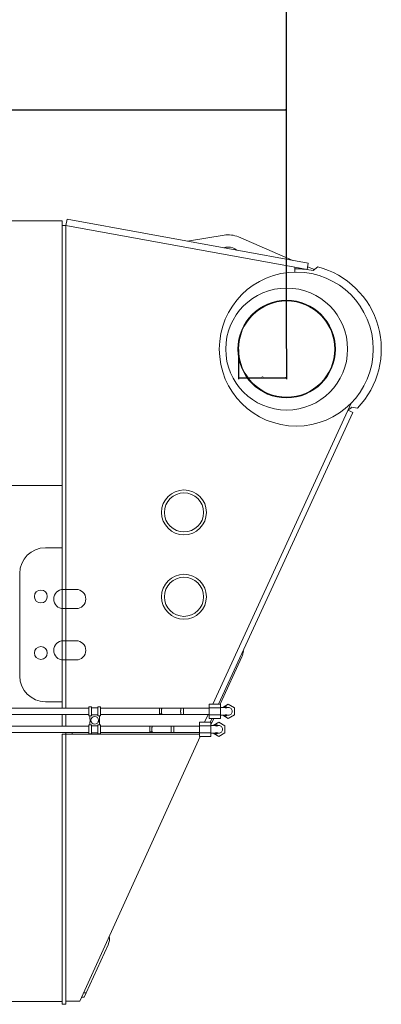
# Model space of a CAD drawing. Extents: x 0 to 59450, y 0 to 42050.
# Tile 70 of 256: x 18404 to 18967, y 20009 to 21543. Entities that reach past the tile are written whole.
import ezdxf

# ---------------------------------------------------------------- set-up
doc = ezdxf.new("R2010")
doc.units = 0
doc.header["$LTSCALE"] = 20
doc.header["$MEASUREMENT"] = 0
doc.layers.get('0').update_dxf_attribs({"linetype": 'CONTINUOUS'})
doc.layers.get('Defpoints').update_dxf_attribs({"linetype": 'CONTINUOUS'})
doc.layers.add('DXF0', color=7, linetype='CONTINUOUS')
doc.dimstyles.new('DXF001', dxfattribs={"dimtxt": 3.1, "dimasz": 2, "dimexe": 2, "dimexo": 0.8, "dimgap": 0.09, "dimtad": 1, "dimdsep": 46, "dimtxsty": 'STANDARD', "dimcen": 0.09, "dimazin": 2, "dimtfac": 0.645161, "dimtdec": 4, "dimtmove": 0, "dimatfit": 3, "dimfxl": 1, "dimtvp": 0.66129, "dimtolj": 1, "dimtzin": 0, "dimarcsym": 0})

# ---------------------------------------------------------------- blocks, each defined once
blk = doc.blocks.new('_OPEN')
at = {"color": 0, "linetype": 'ByBlock', "lineweight": -2}
for p, q in [((-1, 0.166667), (0, 0)), ((0, 0), (-1, -0.166667)), ((0, 0), (-1, 0))]:
    blk.add_line(p, q, dxfattribs=at)
blk = doc.blocks.new('*D16')
at = {"layer": 'Defpoints', "color": 0, "linetype": 'Continuous'}
for p in [(18744.9, 21029.5), (18819.9, 21029.5), (18819.9, 20984.5)]:
    blk.add_point(p, dxfattribs=at)
at = {"layer": 'DXF0', "color": 0, "linetype": 'Continuous', "lineweight": -2}
for p, q in [((18744.9, 21028.7), (18744.9, 20982.5)), ((18819.9, 21028.7), (18819.9, 20982.5)), ((18746.9, 20984.5), (18817.9, 20984.5))]:
    blk.add_line(p, q, dxfattribs=at)
at = {"layer": 'DXF0', "color": 0, "linetype": 'Continuous', "lineweight": -2, "xscale": 2, "yscale": 2, "zscale": 2, "rotation": 180}
blk.add_blockref('_OPEN', (18744.9, 20984.5), dxfattribs=at)
at = {"layer": 'DXF0', "color": 0, "linetype": 'Continuous', "lineweight": -2, "xscale": 2, "yscale": 2, "zscale": 2}
blk.add_blockref('_OPEN', (18819.9, 20984.5), dxfattribs=at)
at = {"layer": 'DXF0', "color": 0, "linetype": 'Continuous', "lineweight": 13, "insert": (18782.4, 20986.2), "char_height": 3.1, "attachment_point": 5}
blk.add_mtext('\\A1;75', dxfattribs=at)
blk = doc.blocks.new('*D17')
at = {"layer": 'Defpoints', "color": 0, "linetype": 'Continuous'}
for p in [(18819.9, 22372.8), (18819.9, 21029.5), (6469.9, 20984.5)]:
    blk.add_point(p, dxfattribs=at)
at = {"layer": 'DXF0', "color": 0, "linetype": 'Continuous', "lineweight": -2}
for p, q in [((6469.9, 20985.3), (6469.9, 22374.8)), ((6471.9, 22372.8), (18817.9, 22372.8)), ((18819.9, 21030.3), (18819.9, 22374.8))]:
    blk.add_line(p, q, dxfattribs=at)
at = {"layer": 'DXF0', "color": 0, "linetype": 'Continuous', "lineweight": -2, "xscale": 2, "yscale": 2, "zscale": 2, "rotation": 180}
blk.add_blockref('_OPEN', (6469.9, 22372.8), dxfattribs=at)
at = {"layer": 'DXF0', "color": 0, "linetype": 'Continuous', "lineweight": -2, "xscale": 2, "yscale": 2, "zscale": 2}
blk.add_blockref('_OPEN', (18819.9, 22372.8), dxfattribs=at)
at = {"layer": 'DXF0', "color": 0, "linetype": 'Continuous', "lineweight": 13, "insert": (12644.9, 22422.9), "char_height": 100, "attachment_point": 5}
blk.add_mtext('\\A1;12350', dxfattribs=at)
blk = doc.blocks.new('*D45')
at = {"color": 0, "linetype": 'Continuous', "lineweight": -2}
for p, q in [((12844.9, 21130.3), (12844.9, 21404.2)), ((18819.9, 21030.3), (18819.9, 21404.2)), ((12846.9, 21402.2), (18817.9, 21402.2))]:
    blk.add_line(p, q, dxfattribs=at)
at = {"layer": 'Defpoints', "color": 0, "linetype": 'Continuous'}
for p in [(18819.9, 21402.2), (12844.9, 21129.5), (18819.9, 21029.5)]:
    blk.add_point(p, dxfattribs=at)
at = {"color": 0, "linetype": 'Continuous', "lineweight": -2, "xscale": 2, "yscale": 2, "zscale": 2, "rotation": 180}
blk.add_blockref('_OPEN', (12844.9, 21402.2), dxfattribs=at)
at = {"color": 0, "linetype": 'Continuous', "lineweight": -2, "xscale": 2, "yscale": 2, "zscale": 2}
blk.add_blockref('_OPEN', (18819.9, 21402.2), dxfattribs=at)
at = {"color": 0, "linetype": 'Continuous', "lineweight": 13, "insert": (16006.3, 21452.3), "char_height": 100, "attachment_point": 5}
blk.add_mtext('\\A1;\\A1;5975', dxfattribs=at)

msp = doc.modelspace()

# ---------------------------------------------------------------- linework, layer by layer
at = {"color": 3, "linetype": 'Continuous', "lineweight": 13}
for p, q in [((18469.935, 21229.52), (15261.662, 21229.52)), ((18469.935, 21222.021), (18469.935, 21229.52)), ((18469.935, 21222.02), (18475.935, 21222.02)), ((18469.935, 20891.174), (18469.935, 21222.02)), ((18477.728, 21231.858), (18475.935, 21222.02)), ((18832.756, 21156.977), (18475.935, 21222.02)), ((18475.935, 21222.02), (18475.935, 20470.02)), ((18853.536, 21163.354), (18477.728, 21231.858)), ((18498.387, 21228.092), (18498.386, 21228.092)), ((18665.511, 21197.628), (18722.445, 21206.99)), ((18744.742, 21204.264), (18829.774, 21167.684)), ((18650.968, 21190.115), (18650.967, 21190.115)), ((18652.935, 21189.756), (18652.936, 21189.756)), ((18832.884, 21149.503), (18832.756, 21156.977)), ((18832.757, 21156.977), (18851.742, 21153.516)), ((18853.536, 21163.354), (18851.742, 21153.516)), ((18852.54, 21157.89), (18863.196, 21153.305)), ((18868.493, 21157.7), (18861.274, 21151.714)), ((18967.059, 21039.491), (18967.409, 21026.912)), ((18705.011, 20475.99), (18921.226, 20946.13)), ((18922.969, 20930.774), (18713.816, 20475.989)), ((18915.7, 20934.116), (18922.969, 20930.774)), ((18920.984, 20938.853), (18930.263, 20937.494)), ((18469.935, 20817.02), (18469.935, 20891.17)), ((18469.936, 20817.02), (14518.746, 20817.02)), ((18469.935, 20720.022), (18469.935, 20817.02)), ((18469.935, 20720.02), (18443.935, 20720.02)), ((18469.935, 20480.02), (18469.935, 20720.02)), ((18403.935, 20680.02), (18403.935, 20520.02)), ((18491.935, 20655.02), (18471.935, 20655.02)), ((18471.935, 20625.02), (18491.935, 20625.02)), ((18491.935, 20575.02), (18471.935, 20575.02)), ((18471.935, 20545.02), (18491.935, 20545.02)), ((18716.449, 20475.99), (18750.069, 20549.984)), ((18511.935, 20470.02), (17854.935, 20470.02)), ((18443.935, 20480.02), (18469.935, 20480.02)), ((18469.935, 20470.021), (18469.935, 20480.02)), ((18511.935, 20458.02), (18511.935, 20472.02)), ((18511.935, 20472.02), (18515.935, 20472.02)), ((18515.934, 20470.62), (18525.935, 20470.62)), ((18515.935, 20472.02), (18515.935, 20458.02)), ((18525.935, 20472.02), (18525.935, 20458.02)), ((18525.935, 20472.02), (18529.935, 20472.02)), ((18529.935, 20458.02), (18529.935, 20472.02)), ((18621.935, 20470.02), (18529.935, 20470.02)), ((18621.935, 20460.02), (18621.935, 20470.02)), ((18621.935, 20470.02), (18625.59, 20470.02)), ((18625.59, 20470.02), (18625.548, 20470.008)), ((18625.591, 20470.02), (18655.367, 20470.02)), ((18655.368, 20470.02), (18655.336, 20470.013)), ((18655.368, 20470.02), (18659.023, 20470.02)), ((18659.024, 20470.02), (18659.024, 20460.02)), ((18659.024, 20470.02), (18699.024, 20470.02)), ((18699.024, 20475.99), (18699.024, 20470.505)), ((18717.024, 20475.99), (18699.024, 20475.99)), ((18699.024, 20470.505), (18699.024, 20459.535)), ((18717.024, 20470.505), (18699.024, 20470.505)), ((18717.024, 20470.505), (18717.024, 20475.99)), ((18717.024, 20459.535), (18717.024, 20470.505)), ((18717.025, 20471.02), (18721.534, 20471.02)), ((18720.416, 20471.02), (18729.024, 20475.99)), ((18721.516, 20471.02), (18721.516, 20472.02)), ((18722.516, 20472.02), (18721.516, 20472.02)), ((18721.534, 20471.02), (18721.539, 20471.02)), ((18721.766, 20470.997), (18721.781, 20470.995)), ((18721.781, 20470.995), (18721.797, 20470.993)), ((18721.797, 20470.993), (18721.814, 20470.991)), ((18721.814, 20470.991), (18721.83, 20470.989)), ((18721.83, 20470.989), (18721.847, 20470.987)), ((18721.847, 20470.987), (18721.864, 20470.985)), ((18721.864, 20470.985), (18721.882, 20470.983)), ((18721.882, 20470.983), (18721.9, 20470.98)), ((18721.9, 20470.98), (18721.918, 20470.978)), ((18721.918, 20470.978), (18721.936, 20470.976)), ((18721.936, 20470.976), (18721.954, 20470.973)), ((18721.954, 20470.973), (18721.973, 20470.971)), ((18721.973, 20470.971), (18721.992, 20470.968)), ((18721.992, 20470.968), (18722.012, 20470.966)), ((18722.012, 20470.966), (18722.031, 20470.964)), ((18722.031, 20470.964), (18722.051, 20470.961)), ((18722.051, 20470.961), (18722.071, 20470.959)), ((18722.071, 20470.959), (18722.091, 20470.956)), ((18722.091, 20470.956), (18722.111, 20470.954)), ((18722.111, 20470.954), (18722.131, 20470.951)), ((18722.386, 20470.924), (18722.405, 20470.922)), ((18726.456, 20472.02), (18722.516, 20472.02)), ((18722.516, 20470.912), (18722.516, 20472.02)), ((18722.516, 20470.912), (18722.616, 20470.904)), ((18726.455, 20471.02), (18729.024, 20471.02)), ((18726.456, 20470.09), (18726.456, 20472.02)), ((18729.024, 20475.99), (18738.524, 20470.505)), ((18738.524, 20459.535), (18738.524, 20470.505)), ((18511.935, 20460.02), (17854.935, 20460.02)), ((18469.935, 20442.02), (18469.935, 20460.02)), ((18475.935, 20460.02), (18475.935, 20442.02)), ((18515.935, 20458.02), (18511.935, 20458.02)), ((18513.435, 20453.42), (18513.435, 20458.021)), ((18515.935, 20459.42), (18525.935, 20459.42)), ((18525.935, 20458.02), (18529.935, 20458.02)), ((18528.435, 20453.42), (18528.435, 20458.02)), ((18621.935, 20460.02), (18529.935, 20460.02)), ((18625.225, 20461.02), (18621.935, 20461.019)), ((18621.935, 20460.022), (18625.59, 20460.022)), ((18625.59, 20460.022), (18625.548, 20460.034)), ((18655.367, 20460.02), (18625.591, 20460.02)), ((18659.023, 20460.022), (18655.368, 20460.022)), ((18699.022, 20460.02), (18659.024, 20460.02)), ((18692.133, 20447.989), (18697.666, 20460.02)), ((18699.024, 20454.051), (18699.024, 20459.535)), ((18699.024, 20459.535), (18717.024, 20459.535)), ((18717.024, 20454.051), (18699.024, 20454.051)), ((18703.726, 20454.051), (18700.939, 20447.989)), ((18702.023, 20444.239), (18706.481, 20454.051)), ((18717.024, 20459.535), (18717.024, 20454.051)), ((18721.534, 20459.021), (18717.025, 20459.021)), ((18729.024, 20454.051), (18720.416, 20459.02)), ((18721.516, 20458.02), (18721.516, 20459.023)), ((18721.516, 20458.02), (18722.516, 20458.02)), ((18721.701, 20459.037), (18721.688, 20459.035)), ((18721.714, 20459.038), (18721.701, 20459.037)), ((18721.728, 20459.04), (18721.714, 20459.038)), ((18721.742, 20459.042), (18721.728, 20459.04)), ((18721.756, 20459.043), (18721.742, 20459.042)), ((18721.771, 20459.045), (18721.756, 20459.043)), ((18721.787, 20459.047), (18721.771, 20459.045)), ((18721.802, 20459.049), (18721.787, 20459.047)), ((18721.818, 20459.051), (18721.802, 20459.049)), ((18721.835, 20459.053), (18721.818, 20459.051)), ((18721.852, 20459.055), (18721.835, 20459.053)), ((18721.869, 20459.057), (18721.852, 20459.055)), ((18721.887, 20459.059), (18721.869, 20459.057)), ((18721.905, 20459.061), (18721.887, 20459.059)), ((18721.923, 20459.064), (18721.905, 20459.061)), ((18721.942, 20459.066), (18721.923, 20459.064)), ((18721.961, 20459.068), (18721.942, 20459.066)), ((18721.981, 20459.071), (18721.961, 20459.068)), ((18722, 20459.073), (18721.981, 20459.071)), ((18722.021, 20459.076), (18722, 20459.073)), ((18722.041, 20459.078), (18722.021, 20459.076)), ((18722.062, 20459.081), (18722.041, 20459.078)), ((18722.516, 20459.13), (18722.493, 20459.128)), ((18722.516, 20458.02), (18722.516, 20459.128)), ((18722.516, 20458.02), (18726.456, 20458.02)), ((18726.455, 20459.951), (18726.361, 20459.915)), ((18729.024, 20459.021), (18726.455, 20459.021)), ((18726.456, 20458.02), (18726.456, 20459.95)), ((18738.524, 20459.535), (18729.024, 20454.051)), ((18511.935, 20442.02), (17854.935, 20442.02)), ((18511.935, 20444.02), (18511.935, 20430.02)), ((18515.935, 20444.02), (18511.935, 20444.02)), ((18513.435, 20448.62), (18513.435, 20444.02)), ((18515.935, 20430.02), (18515.935, 20444.02)), ((18525.935, 20442.62), (18515.935, 20442.62)), ((18525.935, 20430.02), (18525.935, 20444.02)), ((18525.935, 20444.02), (18529.935, 20444.02)), ((18528.435, 20448.62), (18528.435, 20444.02)), ((18529.935, 20444.02), (18529.935, 20430.02)), ((18606.935, 20442.02), (18529.935, 20442.02)), ((18606.935, 20432.02), (18606.935, 20442.02)), ((18606.935, 20442.02), (18610.59, 20442.02)), ((18610.59, 20442.02), (18610.548, 20442.007)), ((18610.591, 20442.02), (18640.367, 20442.02)), ((18640.367, 20442.02), (18640.335, 20442.013)), ((18640.367, 20442.02), (18644.022, 20442.02)), ((18644.024, 20442.02), (18644.024, 20432.02)), ((18644.024, 20442.02), (18684.024, 20442.02)), ((18684.024, 20447.99), (18684.024, 20442.505)), ((18702.024, 20447.99), (18684.024, 20447.99)), ((18684.024, 20442.505), (18684.024, 20431.535)), ((18702.024, 20442.505), (18684.024, 20442.505)), ((18702.024, 20442.505), (18702.024, 20447.99)), ((18702.024, 20443.02), (18706.534, 20443.02)), ((18702.024, 20431.535), (18702.024, 20442.505)), ((18705.416, 20443.02), (18714.024, 20447.99)), ((18706.516, 20443.02), (18706.516, 20444.02)), ((18707.516, 20444.02), (18706.516, 20444.02)), ((18706.534, 20443.02), (18706.539, 20443.02)), ((18706.766, 20442.997), (18706.781, 20442.995)), ((18706.781, 20442.995), (18706.797, 20442.993)), ((18706.797, 20442.993), (18706.814, 20442.991)), ((18706.814, 20442.991), (18706.83, 20442.989)), ((18706.83, 20442.989), (18706.847, 20442.987)), ((18706.847, 20442.987), (18706.864, 20442.985)), ((18706.864, 20442.985), (18706.882, 20442.982)), ((18706.882, 20442.982), (18706.899, 20442.98)), ((18706.899, 20442.98), (18706.918, 20442.978)), ((18706.918, 20442.978), (18706.936, 20442.976)), ((18706.936, 20442.976), (18706.954, 20442.973)), ((18706.954, 20442.973), (18706.973, 20442.971)), ((18706.973, 20442.971), (18706.992, 20442.968)), ((18706.992, 20442.968), (18707.012, 20442.966)), ((18707.012, 20442.966), (18707.031, 20442.964)), ((18707.031, 20442.964), (18707.051, 20442.961)), ((18707.051, 20442.961), (18707.071, 20442.959)), ((18707.071, 20442.959), (18707.091, 20442.956)), ((18707.091, 20442.956), (18707.111, 20442.954)), ((18707.111, 20442.954), (18707.131, 20442.951)), ((18707.385, 20442.924), (18707.404, 20442.922)), ((18711.456, 20444.02), (18707.516, 20444.02)), ((18707.516, 20442.912), (18707.516, 20444.02)), ((18707.516, 20442.912), (18707.616, 20442.904)), ((18711.454, 20443.02), (18714.023, 20443.02)), ((18711.456, 20442.09), (18711.456, 20444.02)), ((18714.024, 20447.99), (18723.524, 20442.505)), ((18723.524, 20431.535), (18723.524, 20442.505)), ((18511.935, 20432.02), (17854.935, 20432.02)), ((18469.935, 20429.52), (18475.935, 20429.52)), ((18469.935, 20008.52), (18469.935, 20429.52)), ((18475.935, 20432.021), (18475.935, 20429.52)), ((18475.935, 20429.52), (18684.025, 20429.52)), ((18475.935, 20429.52), (18475.935, 20008.52)), ((18485.935, 20429.52), (18485.935, 20432.022)), ((18684.972, 20426.051), (18497.536, 20013.52)), ((18515.935, 20430.02), (18511.935, 20430.02)), ((18525.935, 20431.42), (18515.934, 20431.42)), ((18529.935, 20430.02), (18525.935, 20430.02)), ((18606.935, 20432.02), (18529.935, 20432.02)), ((18610.225, 20433.02), (18606.935, 20433.022)), ((18606.935, 20432.022), (18610.59, 20432.022)), ((18610.59, 20432.022), (18610.548, 20432.034)), ((18640.367, 20432.02), (18610.591, 20432.02)), ((18644.022, 20432.022), (18640.367, 20432.022)), ((18684.025, 20432.02), (18644.024, 20432.02)), ((18684.024, 20426.051), (18684.024, 20431.535)), ((18684.024, 20431.535), (18702.024, 20431.535)), ((18702.024, 20426.051), (18684.024, 20426.051)), ((18702.024, 20431.535), (18702.024, 20426.051)), ((18706.534, 20431.021), (18702.024, 20431.021)), ((18714.024, 20426.051), (18705.416, 20431.02)), ((18706.516, 20430.02), (18706.516, 20431.02)), ((18706.516, 20430.02), (18707.516, 20430.02)), ((18706.701, 20431.037), (18706.688, 20431.035)), ((18706.714, 20431.038), (18706.701, 20431.037)), ((18706.728, 20431.04), (18706.714, 20431.038)), ((18706.742, 20431.042), (18706.728, 20431.04)), ((18706.756, 20431.043), (18706.742, 20431.042)), ((18706.771, 20431.045), (18706.756, 20431.043)), ((18706.786, 20431.047), (18706.771, 20431.045)), ((18706.802, 20431.049), (18706.786, 20431.047)), ((18706.818, 20431.051), (18706.802, 20431.049)), ((18706.835, 20431.053), (18706.818, 20431.051)), ((18706.852, 20431.055), (18706.835, 20431.053)), ((18706.869, 20431.057), (18706.852, 20431.055)), ((18706.887, 20431.059), (18706.869, 20431.057)), ((18706.905, 20431.061), (18706.887, 20431.059)), ((18706.923, 20431.064), (18706.905, 20431.061)), ((18706.942, 20431.066), (18706.923, 20431.064)), ((18706.961, 20431.068), (18706.942, 20431.066)), ((18706.981, 20431.071), (18706.961, 20431.068)), ((18707, 20431.073), (18706.981, 20431.071)), ((18707.021, 20431.076), (18707, 20431.073)), ((18707.041, 20431.078), (18707.021, 20431.076)), ((18707.062, 20431.081), (18707.041, 20431.078)), ((18707.516, 20431.129), (18707.492, 20431.127)), ((18707.516, 20430.02), (18707.516, 20431.128)), ((18707.516, 20430.02), (18711.456, 20430.02)), ((18711.454, 20431.951), (18711.36, 20431.914)), ((18714.023, 20431.021), (18711.454, 20431.021)), ((18711.456, 20430.02), (18711.456, 20431.95)), ((18723.524, 20431.535), (18714.024, 20426.051)), ((18541.867, 20101.42), (18507.685, 20026.188)), ((18507.685, 20026.188), (18503.291, 20026.188)), ((18504.655, 20019.52), (18507.685, 20026.188)), ((17748.669, 20013.02), (18469.935, 20013.02)), ((18475.935, 20008.52), (18469.935, 20008.52)), ((18497.536, 20013.52), (18475.935, 20013.52)), ((18500.262, 20019.52), (18504.655, 20019.52))]:
    msp.add_line(p, q, dxfattribs=at)
for centre, radius in [((18834.935, 21029.52), 120), ((18819.935, 21029.52), 95), ((18819.935, 21029.52), 76.058), ((18819.935, 21029.52), 75), ((18659.935, 20775.02), 35), ((18659.935, 20775.02), 30.5), ((18659.935, 20643.523), 35), ((18659.935, 20643.523), 30.5), ((18436.935, 20644.02), 10), ((18436.935, 20556.02), 10), ((18520.935, 20451.02), 6)]:
    msp.add_circle(centre, radius, dxfattribs=at)
for centre, radius, start, end in [((18728.935, 21167.52), 40, 66.72259, 99.337801), ((18728.935, 21167.52), 21, 90, 109.342785), ((18728.935, 21167.52), 21, 49.99577, 90), ((18834.935, 21029.52), 132.5, 316.00957, 435.32899), ((18834.935, 21029.52), 125, 90, 90.979811), ((18834.935, 21029.52), 125, 77.83573, 90), ((18834.935, 21029.52), 125, 310.24998, 313.50283), ((18443.935, 20680.02), 40, 90, 180), ((18471.935, 20640.02), 15, 90, 270), ((18491.935, 20640.02), 15, 270, 450), ((18471.935, 20560.02), 15, 90, 270), ((18491.935, 20560.02), 15, 270, 450), ((18720.935, 20563.222), 32, 335.56502, 352.49808), ((18443.935, 20520.02), 40, 180, 270), ((18589.908, 20467.961), 35.132, 357.487662, 357.937101), ((18588.235, 20468.103), 36.81, 357.453991, 357.959714), ((18591.203, 20468.372), 33.855, 357.16314, 357.608398), ((18590.647, 20468.68), 34.425, 356.856051, 357.386266), ((18595.058, 20468.767), 30.026, 356.548281, 357.024869), ((18593.504, 20469.204), 31.603, 356.200748, 356.762029), ((18598.044, 20469.049), 27.061, 356.099359, 356.598055), ((18596.609, 20469.669), 28.536, 355.47765, 356.077607), ((18600.226, 20469.309), 24.902, 355.704083, 356.227355), ((18603.411, 20469.522), 21.742, 355.11289, 355.705542), ((18599.897, 20469.986), 25.283, 354.851687, 355.498295), ((18605.929, 20469.821), 19.26, 354.258605, 354.921215), ((18603.221, 20470.25), 21.996, 354.133965, 354.838829), ((18608.526, 20469.9), 16.683, 353.860867, 354.613342), ((18606.403, 20470.479), 18.854, 353.274549, 354.045068), ((18610.993, 20470.037), 14.244, 353.132883, 353.994039), ((18609.695, 20470.624), 15.602, 352.26252, 353.129048), ((18613.5, 20470.184), 11.773, 352.007237, 353.01548), ((18612.775, 20470.663), 12.556, 351.270902, 352.25848), ((18615.785, 20470.192), 9.51, 351.293911, 352.489965), ((18617.932, 20470.262), 7.399, 349.778888, 351.234324), ((18615.284, 20470.758), 10.092, 349.80323, 350.922343), ((18619.806, 20470.231), 5.548, 348.599976, 350.414695), ((18617.198, 20470.79), 8.214, 348.59198, 349.821173), ((18621.425, 20470.245), 3.965, 346.318584, 348.653041), ((18619.689, 20470.7), 5.757, 346.327666, 347.888963), ((18622.753, 20470.192), 2.66, 344.141843, 347.284616), ((18621.88, 20470.5), 3.582, 343.659923, 345.849661), ((18623.78, 20470.159), 1.662, 340.565264, 344.990337), ((18622.601, 20470.526), 2.897, 341.845911, 344.145735), ((18624.525, 20470.113), 0.943, 335.924211, 342.627825), ((18621.549, 20471.114), 4.079, 340.241758, 341.573016), ((18624.415, 20470.382), 1.149, 330.958351, 335.14142), ((18625.018, 20470.082), 0.478, 328.368387, 339.24237), ((18625.191, 20470.194), 0.397, 312.067753, 324.700038), ((18625.31, 20470.064), 0.217, 315.74225, 334.865431), ((18625.458, 20470.071), 0.11, 295.589762, 324.470757), ((18625.316, 20470.311), 0.4, 299.757819, 313.156159), ((18621.695, 20468.057), 33.127, 357.249663, 357.811672), ((18624.448, 20468.478), 30.396, 356.820908, 357.421409), ((18627.436, 20468.949), 27.439, 356.158268, 356.804736), ((18630.65, 20469.273), 24.254, 355.615929, 356.321616), ((18633.834, 20469.635), 21.107, 354.787718, 355.562264), ((18637.087, 20469.921), 17.894, 353.842336, 354.709099), ((18640.092, 20470.044), 14.919, 353.173152, 354.146963), ((18643.002, 20470.171), 12.044, 352.134224, 353.256727), ((18645.527, 20470.232), 9.55, 351.114432, 352.412674), ((18647.84, 20470.286), 7.274, 349.587763, 351.140729), ((18649.729, 20470.296), 5.417, 347.961488, 349.828583), ((18651.341, 20470.247), 3.829, 346.283985, 348.626639), ((18652.566, 20470.235), 2.636, 343.626448, 346.586606), ((18653.54, 20470.183), 1.685, 340.607858, 344.58771), ((18654.226, 20470.147), 1.025, 336.324781, 341.801789), ((18654.695, 20470.114), 0.581, 330.340455, 338.318205), ((18654.979, 20470.097), 0.323, 322.247707, 333.608739), ((18655.166, 20470.08), 0.164, 309.116425, 327.017966), ((18655.273, 20470.072), 0.0856, 290.289134, 317.066957), ((18721.554, 20471.413), 0.393, 267.748733, 268.623746), ((18721.571, 20471.521), 0.501, 266.984952, 267.671318), ((18721.592, 20471.632), 0.613, 266.190478, 266.75198), ((18721.614, 20471.838), 0.82, 265.9952, 266.485309), ((18721.64, 20472.09), 1.074, 265.924443, 266.352342), ((18721.674, 20472.221), 1.207, 265.164341, 265.545502), ((18721.707, 20472.53), 1.517, 265.192334, 265.533321), ((18721.748, 20472.85), 1.84, 265.042152, 265.354701), ((18721.791, 20473.006), 1.999, 264.486026, 264.773927), ((18721.831, 20473.128), 2.124, 263.983685, 264.25486), ((18721.886, 20473.758), 2.757, 264.447916, 264.698458), ((18721.939, 20473.716), 2.72, 263.503233, 263.736353), ((18722.012, 20474.297), 3.306, 263.570917, 263.780143), ((18722.106, 20475.147), 4.161, 263.763349, 263.943399), ((18722.215, 20475.733), 4.756, 263.382731, 263.540377), ((18722.337, 20476.394), 5.426, 263.044652, 263.182913), ((18722.475, 20477.62), 6.66, 263.258029, 263.379289), ((18722.646, 20478.639), 7.692, 262.983695, 263.088752), ((18722.846, 20480.418), 9.482, 263.186912, 263.278185), ((18723.101, 20481.282), 10.371, 262.433377, 262.511393), ((18723.39, 20484.745), 13.844, 263.194497, 263.261183), ((18720.189, 20454.082), 16.981, 83.363751, 83.43508), ((18720.342, 20455.087), 15.965, 83.415338, 83.491197), ((18720.492, 20456.144), 14.897, 83.439552, 83.520844), ((18720.602, 20456.862), 14.172, 83.464407, 83.549856), ((18720.721, 20457.557), 13.468, 83.543, 83.632899), ((18720.849, 20458.349), 12.667, 83.621006, 83.716578), ((18720.986, 20459.334), 11.672, 83.643891, 83.7476), ((18721.044, 20458.87), 12.128, 84.056721, 84.161208), ((18721.047, 20458.983), 12.015, 83.915082, 84.015779), ((18721.262, 20460.331), 10.652, 84.178372, 84.297308), ((18721.525, 20462.715), 8.253, 84.16109, 84.314591), ((18721.36, 20460.574), 10.4, 84.33936, 84.455603), ((18721.712, 20463.404), 7.55, 84.552712, 84.735638), ((18721.897, 20464.534), 6.408, 84.896171, 85.237223), ((18721.062, 20454.236), 16.74, 85.016743, 85.185072), ((18724.582, 20492.873), 22.057, 264.886042, 265.146786), ((18724.82, 20493.462), 22.665, 264.672777, 264.929159), ((18724.999, 20492.952), 22.174, 264.352548, 264.612148), ((18725.111, 20491.976), 21.214, 264.062916, 264.334396), ((18725.247, 20491.31), 20.565, 263.775158, 264.055339), ((18725.393, 20490.939), 20.212, 263.533835, 263.821895), ((18725.54, 20490.228), 19.522, 263.167679, 263.463179), ((18725.678, 20489.64), 18.955, 262.846856, 263.151401), ((18725.819, 20489.151), 18.487, 262.538302, 262.850757), ((18725.961, 20488.808), 18.166, 262.270689, 262.592049), ((18726.105, 20488.186), 17.568, 261.865735, 262.195044), ((18726.242, 20487.703), 17.11, 261.518686, 261.857104), ((18726.385, 20487.292), 16.725, 261.172736, 261.519259), ((18726.525, 20486.848), 16.307, 260.804486, 261.160241), ((18726.666, 20486.467), 15.954, 260.448617, 260.812613), ((18726.803, 20485.901), 15.418, 259.974125, 260.34751), ((18726.945, 20485.7), 15.245, 259.693968, 260.075727), ((18727.083, 20485.317), 14.893, 259.300989, 259.692258), ((18727.223, 20484.842), 14.452, 258.807702, 259.207523), ((18727.36, 20484.484), 14.128, 258.390709, 258.800283), ((18727.499, 20484.18), 13.858, 257.992137, 258.410278), ((18727.636, 20483.856), 13.57, 257.566553, 257.994258), ((18727.774, 20483.556), 13.306, 257.148013, 257.584884), ((18727.902, 20483.089), 12.88, 256.579269, 257.027041), ((18728.048, 20482.855), 12.686, 256.149478, 256.604899), ((18728.201, 20482.648), 12.522, 255.705107, 256.167387), ((18728.312, 20482.276), 12.188, 255.24262, 255.718501), ((18728.384, 20481.746), 11.694, 254.734532, 255.231673), ((18728.6, 20481.751), 11.756, 254.216531, 254.707222), ((18728.955, 20482.237), 12.32, 253.711232, 254.175809), ((18728.806, 20480.922), 11.017, 253.059128, 253.585741), ((18728.466, 20479.179), 9.25, 252.551872, 253.199998), ((18729.261, 20481.119), 11.339, 252.187883, 252.680799), ((18736.046, 20501.713), 33.021, 252.079827, 252.232945), ((18728.929, 20478.684), 8.923, 250.628527, 251.355249), ((18728.795, 20477.459), 7.723, 249.393258, 250.687662), ((18733.525, 20489.409), 20.571, 249.26221, 249.898227), ((18729.024, 20465.02), 6, 0, 90.00005), ((18520.935, 20453.42), 7.5, 180, 226.26127), ((18520.935, 20453.42), 7.5, 313.73873, 360), ((18583.804, 20465.762), 41.182, 359.236192, 359.675808), ((18583.194, 20465.569), 41.79, 359.425558, 359.874462), ((18583.092, 20465.051), 41.89, 359.77948, 360.22052), ((18583.087, 20464.989), 41.895, 359.779494, 360.220506), ((18583.203, 20464.471), 41.781, 0.125562, 0.574503), ((18583.799, 20464.279), 41.186, 0.324167, 0.763763), ((18583.502, 20466.271), 41.49, 358.904237, 359.360133), ((18583.51, 20463.769), 41.482, 0.639922, 1.095865), ((18584.505, 20466.341), 40.488, 358.850793, 359.285973), ((18584.501, 20463.7), 40.492, 0.713972, 1.149141), ((18584.669, 20466.949), 40.336, 358.379138, 358.84897), ((18584.678, 20463.092), 40.327, 1.151127, 1.621016), ((18586.274, 20466.895), 38.73, 358.433662, 358.874543), ((18586.271, 20463.146), 38.733, 1.125369, 1.566246), ((18586.109, 20467.604), 38.916, 357.842262, 358.326788), ((18588.065, 20467.437), 36.955, 357.979888, 358.424695), ((18588.064, 20462.604), 36.955, 1.575239, 2.020052), ((18586.12, 20462.437), 38.904, 1.673468, 2.158063), ((18589.906, 20462.08), 35.133, 2.062726, 2.512179), ((18588.245, 20461.938), 36.799, 2.040527, 2.546332), ((18591.204, 20461.669), 33.854, 2.391595, 2.836867), ((18590.659, 20461.361), 34.414, 2.614136, 3.144449), ((18595.059, 20461.274), 30.024, 2.974983, 3.45161), ((18593.514, 20460.837), 31.592, 3.238368, 3.799764), ((18598.05, 20460.992), 27.056, 3.401892, 3.900695), ((18596.62, 20460.372), 28.524, 3.923029, 4.523126), ((18600.234, 20460.732), 24.894, 3.77256, 4.296002), ((18603.421, 20460.519), 21.732, 4.294544, 4.887432), ((18599.908, 20460.055), 25.271, 4.502636, 5.14941), ((18605.94, 20460.22), 19.249, 5.079111, 5.74204), ((18603.232, 20459.792), 21.985, 5.162292, 5.867357), ((18608.537, 20460.141), 16.672, 5.38697, 6.139872), ((18606.413, 20459.563), 18.845, 5.956059, 6.72682), ((18611.004, 20460.004), 14.233, 6.006572, 6.868306), ((18609.705, 20459.418), 15.593, 6.872653, 7.739483), ((18613.512, 20459.858), 11.761, 6.985928, 7.994961), ((18615.796, 20459.85), 9.499, 7.511519, 8.708677), ((18612.783, 20459.379), 12.548, 7.743227, 8.731184), ((18617.942, 20459.78), 7.389, 8.767907, 10.224916), ((18615.291, 20459.284), 10.085, 9.080338, 10.19993), ((18619.815, 20459.811), 5.539, 9.588301, 11.405345), ((18617.205, 20459.252), 8.207, 10.182191, 11.411966), ((18621.433, 20459.798), 3.956, 11.352877, 13.690879), ((18619.694, 20459.343), 5.752, 12.114701, 13.67682), ((18622.759, 20459.851), 2.654, 12.720264, 15.868793), ((18621.883, 20459.543), 3.579, 14.155192, 16.346233), ((18623.785, 20459.883), 1.657, 15.019306, 19.454196), ((18622.604, 20459.516), 2.893, 15.86069, 18.162082), ((18624.529, 20459.929), 0.939, 17.385102, 24.107059), ((18621.554, 20458.929), 4.074, 18.434402, 19.76665), ((18624.416, 20459.66), 1.147, 24.875478, 29.061939), ((18625.02, 20459.96), 0.476, 20.775964, 31.685941), ((18625.192, 20459.848), 0.396, 35.328328, 47.973644), ((18625.311, 20459.978), 0.216, 25.159174, 44.351048), ((18625.459, 20459.97), 0.11, 35.610841, 64.552961), ((18625.317, 20459.731), 0.399, 46.880285, 60.294744), ((18614.872, 20465.68), 39.889, 359.239871, 359.710176), ((18614.271, 20464.864), 40.488, 359.949505, 360.405849), ((18614.469, 20464.415), 40.292, 0.137978, 0.587321), ((18615.768, 20466.234), 39, 358.889686, 359.374684), ((18614.853, 20463.709), 39.916, 0.710831, 1.152282), ((18617.341, 20466.879), 37.44, 358.360968, 358.86714), ((18615.972, 20463.144), 38.808, 1.125793, 1.565821), ((18617.058, 20462.448), 37.744, 1.779442, 2.215018), ((18619.272, 20467.383), 35.524, 357.993176, 358.523918), ((18619.036, 20462.184), 35.776, 1.859036, 2.300352), ((18620.986, 20461.541), 33.855, 2.609071, 3.054414), ((18623.054, 20461.174), 31.809, 2.988357, 3.438236), ((18624.583, 20460.913), 30.298, 3.185812, 3.631123), ((18627.607, 20460.443), 27.312, 4.046887, 4.524136), ((18629.237, 20460.201), 25.705, 4.340362, 4.841614), ((18630.666, 20459.851), 24.311, 4.892018, 5.416684), ((18633.717, 20459.677), 21.291, 5.468912, 6.058455), ((18636.624, 20459.449), 18.425, 6.370271, 7.036275), ((18639.777, 20459.471), 15.293, 6.826053, 7.601777), ((18641.889, 20459.258), 13.23, 7.967804, 8.82778), ((18643.547, 20459.143), 11.609, 8.741325, 9.667036), ((18646.899, 20459.267), 8.286, 10.198294, 11.415377), ((18650.125, 20459.53), 5.074, 11.893698, 13.727347), ((18650.528, 20459.365), 4.72, 13.10324, 14.861801), ((18644.281, 20457.471), 11.241, 14.655048, 15.286443), ((18653.412, 20459.511), 1.921, 21.331042, 24.75985), ((18654.757, 20459.813), 0.596, 30.093507, 41.74683), ((18654.903, 20459.625), 0.611, 40.518348, 52.794489), ((18721.575, 20458.044), 0.978, 91.700529, 92.403913), ((18721.574, 20458.541), 0.481, 92.325978, 93.398832), ((18721.615, 20458.134), 0.89, 93.452535, 93.903942), ((18721.892, 20454.355), 4.68, 93.961215, 94.047131), ((18721.703, 20457.498), 1.531, 94.767622, 95.030563), ((18721.709, 20457.504), 1.526, 94.707738, 95.009187), ((18721.788, 20456.891), 2.144, 95.248443, 95.463207), ((18721.876, 20455.989), 3.049, 95.184125, 95.353956), ((18721.925, 20455.86), 3.183, 95.69219, 95.855045), ((18721.992, 20455.18), 3.866, 95.522659, 95.671569), ((18722.096, 20454.588), 4.466, 95.986246, 96.11527), ((18722.199, 20453.49), 5.568, 95.756828, 95.870606), ((18722.319, 20452.867), 6.2, 96.174704, 96.276954), ((18722.451, 20451.533), 7.541, 95.995474, 96.087155), ((18722.61, 20450.615), 8.471, 96.330797, 96.412468), ((18722.78, 20449.621), 9.477, 96.617906, 96.690944), ((18719.914, 20476.585), 17.635, 276.996601, 277.065346), ((18720.128, 20475.783), 16.813, 276.676626, 276.752114), ((18720.163, 20474.856), 15.889, 277.019695, 277.095999), ((18720.244, 20475.164), 16.185, 276.675161, 276.753578), ((18720.374, 20474.313), 15.325, 276.647273, 276.730089), ((18720.471, 20473.728), 14.732, 276.619919, 276.70606), ((18720.574, 20473.152), 14.148, 276.566753, 276.656444), ((18720.657, 20473.302), 14.288, 276.255514, 276.348307), ((18720.755, 20472.736), 13.715, 276.204353, 276.301015), ((18720.837, 20471.72), 12.696, 276.43311, 276.533037), ((18720.93, 20471.802), 12.767, 276.07767, 276.181483), ((18721.007, 20471.399), 12.359, 276.026701, 276.133934), ((18721.101, 20471.454), 12.403, 275.678518, 275.78994), ((18721.171, 20470.593), 11.54, 275.875081, 275.989893), ((18721.256, 20470.23), 11.17, 275.749943, 275.868526), ((18721.333, 20470.307), 11.239, 275.436325, 275.559241), ((18721.431, 20469.319), 10.246, 275.5473, 275.676536), ((18721.484, 20469.642), 10.562, 275.219448, 275.350194), ((18721.513, 20469.878), 10.795, 275.078818, 275.206711), ((18726.439, 20415.391), 43.914, 94.828828, 95.126119), ((18724.307, 20442.838), 16.386, 94.86671, 95.477611), ((18724.672, 20441.939), 17.315, 95.442393, 95.818124), ((18727.92, 20414.48), 44.963, 96.130823, 96.243618), ((18725.343, 20439.754), 19.559, 96.245201, 96.531123), ((18725.079, 20443.542), 15.765, 96.412947, 96.78979), ((18725.495, 20441.737), 17.607, 96.772274, 97.103374), ((18725.81, 20440.811), 18.565, 97.0879, 97.399011), ((18725.824, 20442.344), 17.046, 97.434477, 97.773575), ((18725.918, 20443.155), 16.255, 97.774799, 98.130704), ((18726.095, 20443.316), 16.121, 98.115693, 98.474856), ((18726.255, 20443.576), 15.888, 98.45482, 98.819585), ((18726.381, 20444.061), 15.428, 98.807277, 99.183284), ((18726.52, 20444.44), 15.076, 99.165637, 99.550821), ((18726.663, 20444.796), 14.749, 99.540039, 99.934201), ((18726.805, 20445.255), 14.321, 100.002745, 100.405203), ((18726.943, 20445.471), 14.133, 100.291687, 100.703987), ((18727.084, 20445.914), 13.724, 100.781872, 101.202902), ((18727.221, 20446.239), 13.432, 101.183542, 101.614343), ((18727.362, 20446.522), 13.183, 101.58455, 102.024126), ((18727.498, 20446.829), 12.911, 102.000351, 102.449895), ((18727.638, 20447.097), 12.679, 102.409828, 102.868297), ((18727.774, 20447.508), 12.309, 102.973654, 103.442203), ((18727.913, 20447.758), 12.098, 103.400586, 103.878167), ((18728.046, 20448.028), 11.868, 103.841867, 104.329645), ((18728.186, 20448.265), 11.673, 104.287416, 104.784335), ((18728.319, 20448.52), 11.46, 104.74146, 105.248698), ((18728.457, 20448.855), 11.173, 105.345678, 105.862117), ((18728.591, 20449.094), 10.98, 105.82156, 106.348328), ((18728.726, 20449.413), 10.712, 106.447603, 106.983736), ((18728.857, 20449.538), 10.631, 106.77202, 107.318843), ((18728.995, 20449.837), 10.387, 107.418012, 107.973854), ((18729.132, 20450.035), 10.241, 107.915585, 108.480974), ((18729.26, 20450.345), 9.988, 108.587309, 109.163268), ((18729.371, 20450.606), 9.777, 109.102327, 109.692543), ((18729.534, 20450.709), 9.735, 109.608263, 110.202913), ((18729.749, 20450.772), 9.751, 110.335724, 110.92592), ((18729.024, 20465.02), 6, 269.99995, 360), ((18520.935, 20448.62), 7.5, 161.33708, 180), ((18520.935, 20448.62), 7.5, 0, 18.66292), ((18568.776, 20437.762), 41.21, 359.236344, 359.675657), ((18568.168, 20437.57), 41.816, 359.425694, 359.874305), ((18568.062, 20437.051), 41.92, 359.779634, 360.220366), ((18568.059, 20436.989), 41.923, 359.77964, 360.22036), ((18568.172, 20436.471), 41.812, 0.125708, 0.574336), ((18568.773, 20436.279), 41.212, 0.324331, 0.763634), ((18568.476, 20438.272), 41.515, 358.904358, 359.359959), ((18568.479, 20435.769), 41.512, 0.640056, 1.095679), ((18569.477, 20438.341), 40.516, 358.85094, 359.285826), ((18569.474, 20435.7), 40.519, 0.714116, 1.148997), ((18569.645, 20438.95), 40.36, 358.379247, 358.848778), ((18569.649, 20435.091), 40.356, 1.151293, 1.62085), ((18571.246, 20438.895), 38.758, 358.433858, 358.874438), ((18571.246, 20435.145), 38.758, 1.125563, 1.566142), ((18571.085, 20439.605), 38.939, 357.842358, 358.326576), ((18573.039, 20439.438), 36.981, 357.980046, 358.424538), ((18573.038, 20434.603), 36.982, 1.575398, 2.019893), ((18571.09, 20434.436), 38.934, 1.673524, 2.157774), ((18574.883, 20439.962), 35.156, 357.487894, 357.937035), ((18573.214, 20440.104), 36.831, 357.454009, 357.959414), ((18576.186, 20440.372), 33.872, 357.163255, 357.608283), ((18575.626, 20440.681), 34.447, 356.856216, 357.386102), ((18580.034, 20440.768), 30.049, 356.548469, 357.024681), ((18578.485, 20441.206), 31.621, 356.200807, 356.761743), ((18583.002, 20441.052), 27.103, 356.099746, 356.597668), ((18581.593, 20441.575), 28.544, 355.66884, 356.268435), ((18585.179, 20441.312), 24.949, 355.704581, 356.226857), ((18588.369, 20441.526), 21.784, 355.113458, 355.704974), ((18584.881, 20441.987), 25.297, 354.85171, 355.497934), ((18590.893, 20441.825), 19.295, 354.258991, 354.920344), ((18588.208, 20442.251), 22.008, 354.133763, 354.838216), ((18593.495, 20441.903), 16.714, 353.861567, 354.612642), ((18591.394, 20442.555), 18.872, 353.04976, 353.819839), ((18595.968, 20442.04), 14.27, 353.133367, 353.992955), ((18594.687, 20442.558), 15.602, 352.503436, 353.369481), ((18598.48, 20442.13), 11.786, 352.282167, 353.288614), ((18597.768, 20442.722), 12.571, 351.008942, 351.995985), ((18600.769, 20442.242), 9.533, 351.008583, 352.202573), ((18602.92, 20442.264), 7.411, 349.779592, 351.232615), ((18600.28, 20442.759), 10.097, 349.802548, 350.921078), ((18604.798, 20442.232), 5.556, 348.60021, 350.412086), ((18602.195, 20442.791), 8.217, 348.591068, 349.819649), ((18606.42, 20442.246), 3.97, 346.317968, 348.649044), ((18604.686, 20442.663), 5.751, 346.68377, 348.244332), ((18607.75, 20442.192), 2.663, 344.141907, 347.280675), ((18606.878, 20442.5), 3.584, 343.659296, 345.848086), ((18608.778, 20442.147), 1.66, 340.992333, 345.412863), ((18607.6, 20442.526), 2.897, 341.843465, 344.142416), ((18609.525, 20442.122), 0.946, 335.434108, 342.133591), ((18606.547, 20443.114), 4.08, 340.241983, 341.572791), ((18609.414, 20442.396), 1.155, 330.346824, 334.528687), ((18610.018, 20442.082), 0.478, 328.356995, 339.231425), ((18610.191, 20442.194), 0.397, 312.059529, 324.69083), ((18610.31, 20442.064), 0.217, 315.722068, 334.867496), ((18610.459, 20442.071), 0.11, 295.518158, 324.462331), ((18610.317, 20442.311), 0.399, 299.741093, 313.143227), ((18599.848, 20437.68), 39.913, 359.240006, 359.710009), ((18599.245, 20436.864), 40.514, 359.949653, 360.405702), ((18599.444, 20436.415), 40.317, 0.138136, 0.587186), ((18600.744, 20438.234), 39.024, 358.889814, 359.374504), ((18599.828, 20435.709), 39.941, 0.711007, 1.152166), ((18602.319, 20438.879), 37.462, 358.361085, 358.866939), ((18600.947, 20435.144), 38.834, 1.125939, 1.565675), ((18602.033, 20434.447), 37.768, 1.779586, 2.214874), ((18604.251, 20439.383), 35.545, 357.993287, 358.5237), ((18606.675, 20440.058), 33.147, 357.249759, 357.811424), ((18609.431, 20440.479), 30.414, 356.820999, 357.421138), ((18612.422, 20440.95), 27.454, 356.158233, 356.804317), ((18615.637, 20441.274), 24.267, 355.615999, 356.321275), ((18618.823, 20441.636), 21.118, 354.78777, 355.561874), ((18622.078, 20441.856), 17.896, 354.052849, 354.91913), ((18625.084, 20442.045), 14.926, 353.172916, 354.146201), ((18627.995, 20442.172), 12.05, 352.134207, 353.256126), ((18630.522, 20442.277), 9.561, 350.852493, 352.150089), ((18632.837, 20442.286), 7.277, 349.587153, 351.139392), ((18634.726, 20442.265), 5.414, 348.280127, 350.146413), ((18636.34, 20442.271), 3.835, 345.926023, 348.267771), ((18637.565, 20442.215), 2.632, 344.033257, 346.992446), ((18638.539, 20442.183), 1.685, 340.606876, 344.585763), ((18639.225, 20442.146), 1.025, 336.323034, 341.799354), ((18639.694, 20442.113), 0.581, 330.334101, 338.312268), ((18639.978, 20442.097), 0.323, 322.241305, 333.605638), ((18640.165, 20442.08), 0.163, 309.0961, 327.008181), ((18640.272, 20442.071), 0.0856, 290.267246, 317.064795), ((18706.548, 20443.282), 0.262, 267.964529, 269.056762), ((18706.561, 20443.411), 0.391, 267.460534, 268.339657), ((18706.58, 20443.576), 0.557, 266.940242, 267.661581), ((18706.6, 20443.674), 0.655, 266.259882, 266.872857), ((18706.626, 20443.893), 0.876, 265.947619, 266.471767), ((18706.654, 20444.021), 1.006, 265.339949, 265.796922), ((18706.689, 20444.307), 1.294, 265.162855, 265.562799), ((18706.727, 20444.626), 1.615, 265.077279, 265.433373), ((18706.771, 20444.81), 1.802, 264.527119, 264.846432), ((18706.816, 20444.981), 1.976, 263.973561, 264.264984), ((18706.874, 20445.638), 2.636, 264.442164, 264.704211), ((18706.934, 20445.679), 2.683, 263.501609, 263.737977), ((18707.012, 20446.298), 3.307, 263.570928, 263.780132), ((18707.109, 20447.143), 4.158, 263.719709, 263.89991), ((18707.21, 20447.726), 4.748, 263.426108, 263.584011), ((18707.335, 20448.381), 5.413, 263.044487, 263.183078), ((18707.472, 20449.599), 6.639, 263.257831, 263.379488), ((18707.642, 20450.604), 7.657, 262.983457, 263.088991), ((18707.839, 20452.363), 9.426, 263.186642, 263.278454), ((18708.091, 20453.203), 10.291, 262.433073, 262.511696), ((18708.383, 20456.611), 13.709, 263.158858, 263.226204), ((18705.137, 20425.699), 17.367, 83.337621, 83.407367), ((18705.295, 20426.741), 16.314, 83.38922, 83.46346), ((18705.449, 20428.553), 14.496, 83.089176, 83.168798), ((18705.561, 20428.576), 14.461, 83.438324, 83.522072), ((18705.684, 20429.293), 13.734, 83.516924, 83.60509), ((18705.81, 20429.497), 13.517, 83.855997, 83.94978), ((18705.962, 20431.12), 11.888, 83.644832, 83.746659), ((18706.015, 20431.21), 11.792, 83.752271, 83.854903), ((18706.013, 20430.191), 12.806, 84.136811, 84.235754), ((18706.234, 20432.639), 10.349, 83.853009, 83.969934), ((18706.507, 20434.199), 8.769, 84.386614, 84.537607), ((18706.333, 20432.905), 10.074, 84.005402, 84.119766), ((18706.697, 20434.967), 7.986, 84.74446, 84.924544), ((18706.881, 20436.608), 6.335, 84.704617, 85.040576), ((18706.023, 20425.642), 17.334, 85.058604, 85.22447), ((18709.572, 20464.813), 21.996, 264.897054, 265.15852), ((18709.809, 20465.174), 22.377, 264.632071, 264.889189), ((18709.985, 20464.888), 22.109, 264.369206, 264.629551), ((18710.103, 20464.128), 21.364, 264.125209, 264.39744), ((18710.237, 20463.255), 20.509, 263.786109, 264.067049), ((18710.383, 20462.687), 19.961, 263.482067, 263.770895), ((18710.529, 20462.177), 19.47, 263.178594, 263.474873), ((18710.67, 20461.779), 19.092, 262.920689, 263.226024), ((18710.811, 20461.104), 18.44, 262.543538, 262.856795), ((18710.951, 20460.585), 17.943, 262.206743, 262.528917), ((18711.096, 20460.142), 17.524, 261.870941, 262.201077), ((18711.234, 20459.83), 17.235, 261.604987, 261.944246), ((18711.379, 20459.251), 16.684, 261.172308, 261.519687), ((18711.515, 20458.808), 16.267, 260.815229, 261.171853), ((18711.66, 20458.429), 15.915, 260.448174, 260.813056), ((18711.797, 20457.864), 15.381, 259.973674, 260.347961), ((18711.939, 20457.664), 15.209, 259.693508, 260.076187), ((18712.076, 20457.136), 14.714, 259.196822, 259.589028), ((18712.216, 20456.951), 14.558, 258.914509, 259.315287), ((18712.352, 20456.451), 14.094, 258.395783, 258.806332), ((18712.494, 20456.148), 13.826, 257.986094, 258.40523), ((18712.63, 20455.824), 13.537, 257.566046, 257.994765), ((18712.766, 20455.394), 13.147, 257.02278, 257.460687), ((18712.896, 20455.187), 12.974, 256.701952, 257.150783), ((18713.041, 20454.826), 12.656, 256.148938, 256.605439), ((18713.195, 20454.619), 12.492, 255.699059, 256.162433), ((18713.307, 20454.248), 12.16, 255.231099, 255.708107), ((18713.377, 20453.604), 11.556, 254.580725, 255.07904), ((18713.593, 20453.724), 11.728, 254.210465, 254.702322), ((18713.948, 20454.331), 12.41, 253.862337, 254.328023), ((18713.801, 20452.897), 10.992, 253.047663, 253.575526), ((18713.46, 20451.07), 9.145, 252.383123, 253.032774), ((18714.253, 20453.093), 11.312, 252.181693, 252.67579), ((18721.026, 20473.63), 32.936, 252.067265, 252.220786), ((18713.924, 20450.743), 8.977, 250.781698, 251.510131), ((18713.79, 20449.398), 7.664, 249.266625, 250.564085), ((18718.511, 20461.362), 20.523, 249.249686, 249.887239), ((18714.024, 20437.02), 6, 0, 90.000068), ((18714.024, 20437.02), 6, 269.99993, 360), ((18574.884, 20434.079), 35.156, 2.062961, 2.51211), ((18573.218, 20433.937), 36.827, 2.040637, 2.546081), ((18576.185, 20433.668), 33.873, 2.391614, 2.836649), ((18575.632, 20433.36), 34.441, 2.614146, 3.144078), ((18580.035, 20433.273), 30.048, 2.97531, 3.45154), ((18578.492, 20432.835), 31.615, 3.23857, 3.799562), ((18583.005, 20432.989), 27.101, 3.402307, 3.90028), ((18581.597, 20432.466), 28.54, 3.731667, 4.331328), ((18585.182, 20432.729), 24.945, 3.773102, 4.295459), ((18588.374, 20432.515), 21.779, 4.295174, 4.886802), ((18584.888, 20432.054), 25.291, 4.502702, 5.149005), ((18590.897, 20432.216), 19.291, 5.079581, 5.741084), ((18588.213, 20431.79), 22.003, 5.162143, 5.866691), ((18593.5, 20432.138), 16.709, 5.38752, 6.138797), ((18591.398, 20431.487), 18.868, 6.180621, 6.950814), ((18595.973, 20432.001), 14.264, 6.007509, 6.867369), ((18594.692, 20431.483), 15.598, 6.631344, 7.497532), ((18598.485, 20431.912), 11.781, 6.711894, 7.718715), ((18600.774, 20431.799), 9.528, 7.798009, 8.99252), ((18597.772, 20431.32), 12.567, 8.005098, 8.992321), ((18602.925, 20431.778), 7.406, 8.769025, 10.222791), ((18600.283, 20431.283), 10.094, 9.079782, 10.198539), ((18604.802, 20431.809), 5.552, 9.589147, 11.402121), ((18602.198, 20431.25), 8.215, 10.181432, 11.410287), ((18606.423, 20431.796), 3.966, 11.353195, 13.685945), ((18604.689, 20431.378), 5.749, 11.757856, 13.318806), ((18607.753, 20431.849), 2.66, 12.721845, 15.863331), ((18606.88, 20431.542), 3.582, 14.154908, 16.344315), ((18608.781, 20431.895), 1.657, 14.592581, 19.017748), ((18607.601, 20431.515), 2.896, 15.860098, 18.15979), ((18609.526, 20431.92), 0.944, 17.871458, 24.579609), ((18606.549, 20430.928), 4.078, 18.432909, 19.764186), ((18609.415, 20431.646), 1.154, 25.476804, 29.66027), ((18610.019, 20431.959), 0.477, 20.776832, 31.668288), ((18610.191, 20431.848), 0.397, 35.32353, 47.960992), ((18610.31, 20431.977), 0.216, 25.147961, 44.325947), ((18610.459, 20431.97), 0.109, 35.571226, 64.544444), ((18610.317, 20431.73), 0.399, 46.87274, 60.282501), ((18604.013, 20434.183), 35.799, 1.859261, 2.300278), ((18605.962, 20433.539), 33.879, 2.60923, 3.054255), ((18608.032, 20433.173), 31.831, 2.98851, 3.438083), ((18609.567, 20432.912), 30.314, 3.185931, 3.631005), ((18612.584, 20432.441), 27.335, 4.047086, 4.523937), ((18614.195, 20432.197), 25.748, 4.340779, 4.841198), ((18615.615, 20431.847), 24.363, 4.892329, 5.41591), ((18618.672, 20431.673), 21.336, 5.469536, 6.05783), ((18621.583, 20431.531), 18.457, 6.104551, 6.769127), ((18624.744, 20431.393), 15.335, 7.101254, 7.875308), ((18626.859, 20431.321), 13.25, 7.682671, 8.540783), ((18628.52, 20431.076), 11.645, 9.042624, 9.966311), ((18631.88, 20431.263), 8.305, 10.197804, 11.412205), ((18635.114, 20431.527), 5.085, 11.894952, 13.724529), ((18635.516, 20431.395), 4.724, 12.717018, 14.471648), ((18629.256, 20429.374), 11.291, 15.100421, 15.730401), ((18638.408, 20431.509), 1.926, 21.327078, 24.74821), ((18639.756, 20431.812), 0.598, 30.089348, 41.717674), ((18639.902, 20431.629), 0.609, 40.200199, 52.456123), ((18706.582, 20430.073), 0.949, 92.218188, 92.882972), ((18706.577, 20430.459), 0.564, 92.239263, 93.256913), ((18706.622, 20430.088), 0.936, 93.707983, 94.137443), ((18706.922, 20426.816), 4.222, 94.817601, 94.899325), ((18706.711, 20429.193), 1.836, 94.235144, 94.485588), ((18706.717, 20429.43), 1.6, 94.785823, 95.073299), ((18706.806, 20428.788), 2.247, 95.46625, 95.671224), ((18706.893, 20427.846), 3.193, 95.251067, 95.413251), ((18706.944, 20427.713), 3.331, 95.758825, 95.914432), ((18707.013, 20427.003), 4.044, 95.58268, 95.725038), ((18707.122, 20426.385), 4.67, 96.045716, 96.169106), ((18707.235, 20425.239), 5.821, 95.862382, 95.971225), ((18707.355, 20424.589), 6.481, 96.22838, 96.326217), ((18707.493, 20423.849), 7.232, 96.593426, 96.681165), ((18707.658, 20422.237), 8.852, 96.379705, 96.457868), ((18707.837, 20420.379), 10.718, 96.155239, 96.225142), ((18704.94, 20448.374), 17.423, 276.996182, 277.065765), ((18705.161, 20447.505), 16.533, 276.675986, 276.752754), ((18705.207, 20446.502), 15.533, 277.018819, 277.096874), ((18705.302, 20446.732), 15.749, 276.648388, 276.728974), ((18705.429, 20445.842), 14.85, 276.645949, 276.731413), ((18705.53, 20445.225), 14.226, 276.618384, 276.707595), ((18705.636, 20444.617), 13.61, 276.564979, 276.658218), ((18705.727, 20444.718), 13.7, 276.228915, 276.325682), ((18705.826, 20444.134), 13.109, 276.177504, 276.27863), ((18705.91, 20443.13), 12.101, 276.404947, 276.509775), ((18706.003, 20443.174), 12.135, 276.050341, 276.159556), ((18706.085, 20442.762), 11.717, 275.974502, 276.087597), ((18706.177, 20442.297), 11.245, 275.873576, 275.991399), ((18706.252, 20442.416), 11.356, 275.555191, 275.676869), ((18706.331, 20441.58), 10.516, 275.696941, 275.822895), ((18706.415, 20441.19), 10.119, 275.571159, 275.702021), ((18706.507, 20441.089), 10.01, 275.239506, 275.377475), ((18706.563, 20440.552), 9.47, 275.344581, 275.484355), ((18706.587, 20441.182), 10.095, 275.003336, 275.140089), ((18711.459, 20387.275), 44.031, 94.841743, 95.138254), ((18709.313, 20414.891), 16.334, 94.907066, 95.516431), ((18709.678, 20413.9), 17.355, 95.452865, 95.827738), ((18712.938, 20386.396), 45.049, 96.143799, 96.256382), ((18710.35, 20411.713), 19.601, 96.257166, 96.542492), ((18710.085, 20415.358), 15.948, 96.36128, 96.737363), ((18710.501, 20413.704), 17.64, 96.778174, 97.108653), ((18710.815, 20412.963), 18.415, 97.166245, 97.476808), ((18710.831, 20414.315), 17.076, 97.44602, 97.784547), ((18710.922, 20414.968), 16.441, 97.702902, 98.058239), ((18711.1, 20415.292), 16.146, 98.121573, 98.480197), ((18711.258, 20415.553), 15.91, 98.455078, 98.819327), ((18711.386, 20416.04), 15.449, 98.813116, 99.188623), ((18711.525, 20416.421), 15.095, 99.171455, 99.556159), ((18711.666, 20416.924), 14.622, 99.636712, 100.030416), ((18711.809, 20417.097), 14.477, 99.908589, 100.310611), ((18711.945, 20417.457), 14.147, 100.291894, 100.70378), ((18712.087, 20417.901), 13.737, 100.782067, 101.202707), ((18712.223, 20418.228), 13.443, 101.183725, 101.61416), ((18712.363, 20418.512), 13.193, 101.579175, 102.01841), ((18712.5, 20418.82), 12.92, 102.000508, 102.449737), ((18712.639, 20419.089), 12.687, 102.409971, 102.868153), ((18712.775, 20419.501), 12.316, 102.968243, 103.436531), ((18712.913, 20419.752), 12.104, 103.39518, 103.87253), ((18713.047, 20420.023), 11.873, 103.841968, 104.329544), ((18713.184, 20420.261), 11.677, 104.276544, 104.773293), ((18713.319, 20420.63), 11.354, 104.889054, 105.396151), ((18713.454, 20420.853), 11.175, 105.334772, 105.851105), ((18713.589, 20421.092), 10.982, 105.816143, 106.342838), ((18713.723, 20421.305), 10.815, 106.273915, 106.810009), ((18713.856, 20421.643), 10.53, 106.93369, 107.480509), ((18713.992, 20421.837), 10.386, 107.407161, 107.963036), ((18714.13, 20422.036), 10.239, 107.910164, 108.475623), ((18714.257, 20422.346), 9.985, 108.576454, 109.152522), ((18714.368, 20422.608), 9.774, 109.091519, 109.681885), ((18714.529, 20422.711), 9.731, 109.592172, 110.187009), ((18714.745, 20422.775), 9.746, 110.324936, 110.915352), ((18521.838, 20110.52), 22, 335.56501, 370.66182)]:
    msp.add_arc(centre, radius, start, end, dxfattribs=at)
msp.add_point((18819.935, 21029.52), dxfattribs=at)

# ---------------------------------------------------------------- dimensions: what is measured, and where the dimension line sits
at = {"color": 7, "linetype": 'Continuous', "lineweight": 13}
dim = msp.add_linear_dim(base=(18819.935, 21402.206), p1=(12844.935, 21129.52), p2=(18819.935, 21029.52), text='\\A1;5975', dimstyle='DXF001', override={"dimtxt": 100, "dimasz": 2, "dimblk1": 'OPEN', "dimblk2": 'OPEN', "dimsah": 1}, dxfattribs=at)
dim.commit()
dim.dimension.update_dxf_attribs({"geometry": '*D45', "text_midpoint": (16006.335, 21402.206), "dimtype": 160})
at = {"layer": 'DXF0', "color": 7, "linetype": 'Continuous', "lineweight": 13}
dim = msp.add_linear_dim(base=(18819.935, 22372.831), p1=(6469.935, 20984.52), p2=(18819.935, 21029.52), dimstyle='DXF001', override={"dimtxt": 100, "dimasz": 2, "dimblk1": 'OPEN', "dimblk2": 'OPEN', "dimsah": 1}, dxfattribs=at)
dim.commit()
dim.dimension.update_dxf_attribs({"geometry": '*D17', "text_midpoint": (12644.935, 22422.921)})
at = {"layer": 'DXF0', "color": 3, "linetype": 'Continuous', "lineweight": 13}
dim = msp.add_linear_dim(base=(18819.935, 20984.52), p1=(18744.935, 21029.52), p2=(18819.935, 21029.52), dimstyle='DXF001', override={"dimasz": 2, "dimblk1": 'OPEN', "dimblk2": 'OPEN', "dimsah": 1}, dxfattribs=at)
dim.commit()
dim.dimension.update_dxf_attribs({"geometry": '*D16', "text_midpoint": (18782.435, 20986.16)})

doc.saveas('drawing.dxf')
